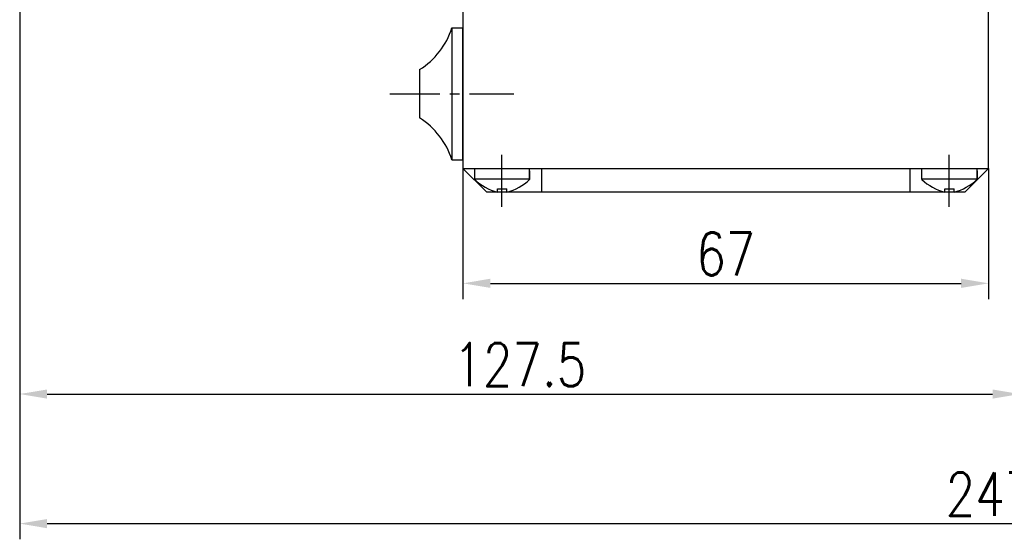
# Model space of a CAD drawing. Header units: inches. Extents: x -753 to 5070, y -3075 to 1581.
# Tile 81 of 178: x 3615 to 3740, y -2031 to -1965. Entities that reach past the tile are written whole.
import ezdxf

# ---------------------------------------------------------------- set-up
doc = ezdxf.new("R2010")
doc.units = ezdxf.units.IN
doc.header["$LTSCALE"] = 10
doc.header["$MEASUREMENT"] = 0
doc.linetypes.add('CENTER', pattern=[10.16, 6.35, -1.27, 1.27, -1.27])
for name, color, linetype in [('1轮廓实线层', 7, 'Continuous'), ('3中心线层', 1, 'CENTER'), ('7标注层', 4, 'Continuous')]:
    doc.layers.add(name, color=color, linetype=linetype)
doc.styles.add('TH_GBDIM', font='romans.shx', dxfattribs={"width": 0.8, "bigfont": 'gbcbig.shx'})
doc.dimstyles.new('TH_GBDIM', dxfattribs={"dimtxt": 3.5, "dimasz": 2.5, "dimexe": 2, "dimexo": 0, "dimgap": 1, "dimtad": 1, "dimdec": 4, "dimdsep": 46, "dimtxsty": 'TH_GBDIM', "dimcen": 0.09, "dimclrd": 4, "dimclre": 4, "dimclrt": 3, "dimadec": 0, "dimazin": 0, "dimtfac": 1, "dimtdec": 4, "dimtmove": 0, "dimatfit": 3, "dimfxl": 1, "dimtzin": 0, "dimarcsym": 0})

# ---------------------------------------------------------------- blocks, each defined once
blk = doc.blocks.new('*D364')
at = {"layer": '7标注层', "color": 4, "lineweight": -2, "transparency": 16777216}
for p, q in [((3862.46, -1903.35), (3862.46, -2031.1)), ((3614.96, -1912.85), (3614.96, -2031.1)), ((3618.46, -2029.1), (3858.96, -2029.1))]:
    blk.add_line(p, q, dxfattribs=at)
at = {"layer": '7标注层', "color": 4, "transparency": 16777216}
for points in [[(3618.46, -2028.52), (3618.46, -2029.69), (3614.96, -2029.1)], [(3858.96, -2028.52), (3858.96, -2029.69), (3862.46, -2029.1)]]:
    blk.add_solid(points, dxfattribs=at)
at = {"layer": 'Defpoints', "color": 0, "transparency": 16777216}
for p in [(3862.46, -1903.35), (3614.96, -1912.85), (3862.46, -2029.1)]:
    blk.add_point(p, dxfattribs=at)
at = {"layer": '7标注层', "color": 3, "transparency": 16777216, "insert": (3741.46, -2025.35), "char_height": 5.5, "attachment_point": 5, "style": 'TH_GBDIM'}
blk.add_mtext('247.5', dxfattribs=at)
blk = doc.blocks.new('*D434')
at = {"layer": '7标注层', "color": 4, "lineweight": -2, "transparency": 16777216}
for p, q in [((3742.46, -1872.85), (3742.46, -2014.58)), ((3614.96, -1894.42), (3614.96, -2014.58)), ((3618.46, -2012.58), (3738.96, -2012.58))]:
    blk.add_line(p, q, dxfattribs=at)
at = {"layer": '7标注层', "color": 4, "transparency": 16777216}
for points in [[(3618.46, -2012), (3618.46, -2013.17), (3614.96, -2012.58)], [(3738.96, -2012), (3738.96, -2013.17), (3742.46, -2012.58)]]:
    blk.add_solid(points, dxfattribs=at)
at = {"layer": 'Defpoints', "color": 0, "transparency": 16777216}
for p in [(3742.46, -1872.85), (3614.96, -1894.42), (3742.46, -2012.58)]:
    blk.add_point(p, dxfattribs=at)
at = {"layer": '7标注层', "color": 3, "transparency": 16777216, "insert": (3678.71, -2008.83), "char_height": 5.5, "attachment_point": 5, "style": 'TH_GBDIM'}
blk.add_mtext('127.5', dxfattribs=at)
blk = doc.blocks.new('*D449')
at = {"layer": '7标注层', "color": 4, "lineweight": -2, "transparency": 16777216}
for p, q in [((3671.46, -1983.81), (3671.46, -2000.47)), ((3738.46, -1983.81), (3738.46, -2000.47)), ((3674.96, -1998.47), (3734.96, -1998.47))]:
    blk.add_line(p, q, dxfattribs=at)
at = {"layer": '7标注层', "color": 4, "transparency": 16777216}
for points in [[(3674.96, -1997.88), (3674.96, -1999.05), (3671.46, -1998.47)], [(3734.96, -1997.88), (3734.96, -1999.05), (3738.46, -1998.47)]]:
    blk.add_solid(points, dxfattribs=at)
at = {"layer": 'Defpoints', "color": 0, "transparency": 16777216}
for p in [(3671.46, -1983.81), (3738.46, -1983.81), (3738.46, -1998.47)]:
    blk.add_point(p, dxfattribs=at)
at = {"layer": '7标注层', "color": 3, "transparency": 16777216, "insert": (3704.96, -1994.72), "char_height": 5.5, "attachment_point": 5, "style": 'TH_GBDIM'}
blk.add_mtext('67', dxfattribs=at)

msp = doc.modelspace()

# ---------------------------------------------------------------- linework, layer by layer
for p, q in [((3738.462, -1983.808), (3738.462, -1952.808)), ((3672.962, -1985.243), (3672.962, -1983.808)), ((3679.962, -1985.243), (3679.962, -1983.808)), ((3679.962, -1984.11), (3679.962, -1985.243)), ((3729.962, -1985.243), (3729.962, -1983.808)), ((3737.009, -1985.243), (3737.009, -1983.808)), ((3737.009, -1984.11), (3737.009, -1985.243)), ((3672.962, -1985.149), (3679.962, -1985.149)), ((3729.962, -1985.149), (3736.962, -1985.149)), ((3675.862, -1986.408), (3677.062, -1986.408)), ((3675.862, -1986.836), (3675.862, -1986.408)), ((3677.062, -1986.836), (3677.062, -1986.408)), ((3732.862, -1986.408), (3734.062, -1986.408)), ((3732.862, -1986.836), (3732.862, -1986.408)), ((3734.062, -1986.836), (3734.062, -1986.408))]:
    msp.add_line(p, q)
for centre, start, end in [((3677.422, -1980.56), 226.40085, 256.04276), ((3675.502, -1980.56), 283.95724, 313.59915), ((3734.422, -1980.56), 226.40085, 256.04276), ((3732.502, -1980.56), 283.95724, 313.59915)]:
    msp.add_arc(centre, 6.467, start, end)
at = {"layer": '1轮廓实线层'}
for p, q in [((3671.462, -1953.252), (3671.462, -1983.808)), ((3670.054, -1965.908), (3670.054, -1982.708)), ((3670.054, -1965.908), (3671.462, -1965.908)), ((3671.462, -1982.708), (3671.462, -1965.908)), ((3665.937, -1971.226), (3665.937, -1977.389)), ((3670.054, -1982.708), (3671.462, -1982.708)), ((3671.462, -1983.808), (3674.462, -1986.808)), ((3671.462, -1983.808), (3681.462, -1983.808)), ((3681.462, -1983.808), (3681.462, -1986.808)), ((3728.462, -1983.808), (3738.462, -1983.808)), ((3728.462, -1986.808), (3728.462, -1983.808)), ((3738.462, -1983.808), (3735.462, -1986.808)), ((3674.462, -1986.808), (3735.462, -1986.808))]:
    msp.add_line(p, q, dxfattribs=at)
at = {"layer": '1轮廓实线层', "color": 7}
msp.add_line((3681.462, -1983.808), (3728.462, -1983.808), dxfattribs=at)
at = {"layer": '1轮廓实线层'}
for centre, start, end in [((3660.614, -1962.853), 302.44386, 342.06748), ((3660.614, -1985.763), 17.93252, 57.55614)]:
    msp.add_arc(centre, 9.922, start, end, dxfattribs=at)
at = {"layer": '3中心线层', "ltscale": 0.1}
msp.add_line((3662.151, -1974.308), (3677.958, -1974.308), dxfattribs=at)
at = {"layer": '3中心线层'}
for p, q in [((3676.415, -1988.714), (3676.415, -1982.093)), ((3733.415, -1988.714), (3733.415, -1982.093))]:
    msp.add_line(p, q, dxfattribs=at)

# ---------------------------------------------------------------- dimensions: what is measured, and where the dimension line sits
at = {"layer": '7标注层'}
for base, p1, p2, picture, middle in [((3742.462, -2012.583), (3614.962, -1894.424), (3742.462, -1872.849), '*D434', (3678.712, -2012.583)), ((3862.462, -2029.103), (3614.962, -1912.849), (3862.462, -1903.349), '*D364', (3741.458, -2029.103)), ((3738.462, -1998.466), (3671.462, -1983.808), (3738.462, -1983.808), '*D449', (3704.962, -1998.466))]:
    dim = msp.add_linear_dim(base=base, p1=p1, p2=p2, dimstyle='TH_GBDIM', override={"dimtxt": 5.5, "dimasz": 3.5, "dimdec": 1, "dimadec": 1}, dxfattribs=at)
    dim.commit()
    dim.dimension.update_dxf_attribs({"geometry": picture, "text_midpoint": middle, "dimtype": 160})

doc.saveas('drawing.dxf')
